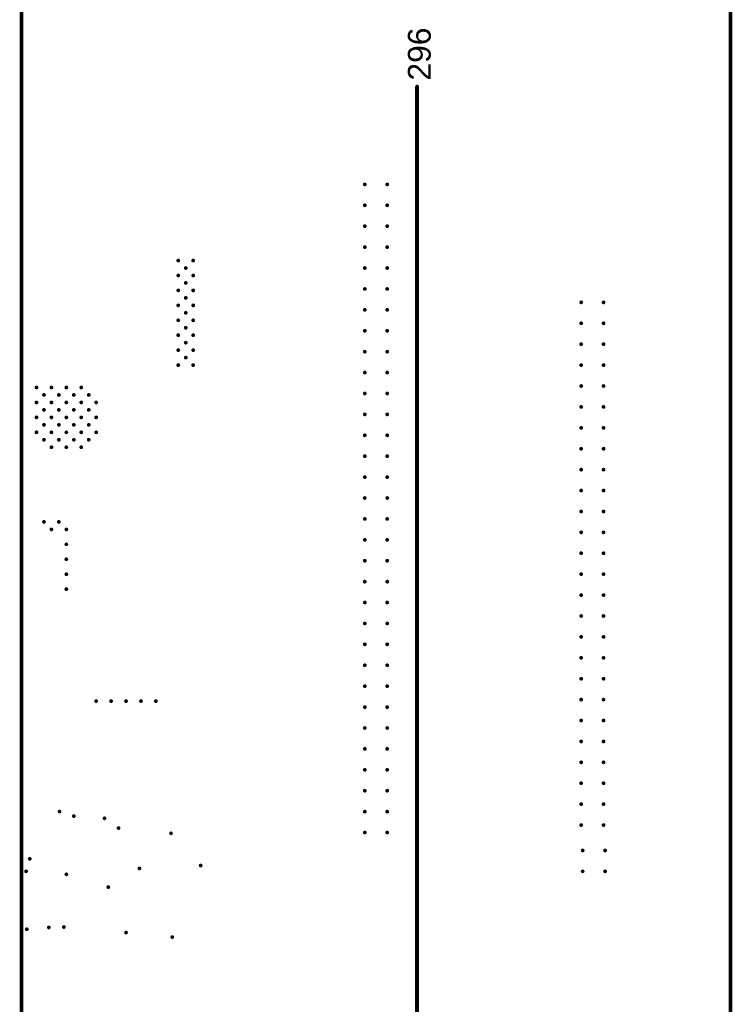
# Model space of a CAD drawing. Header units: inches. Extents: x -0.1 to 14.1, y -0.4 to 13.9.
# Tile 10 of 16: x 10.1 to 12, y 3.3 to 5.9. Entities that reach past the tile are written whole.
import ezdxf

# ---------------------------------------------------------------- set-up
doc = ezdxf.new("R2010")
doc.units = ezdxf.units.IN
doc.header["$MEASUREMENT"] = 0
doc.layers.add('Mechanical32', color=56, linetype='Continuous')
doc.layers.add('ViaHoleLayer', color=16, linetype='Continuous')
doc.styles.add('Arial', font='txt', dxfattribs={"height": 0.2})

msp = doc.modelspace()

# ---------------------------------------------------------------- hatches: boundary and pattern name
at = {"layer": 'ViaHoleLayer'}
h = msp.add_hatch(color=16, dxfattribs=at)
edge = h.paths.add_edge_path()
edge.add_arc((11.0236, 5.4567), 0.005, 0, 360)
h = msp.add_hatch(color=16, dxfattribs=at)
edge = h.paths.add_edge_path()
edge.add_arc((11.0827, 5.4567), 0.005, 0, 360)
h = msp.add_hatch(color=16, dxfattribs=at)
edge = h.paths.add_edge_path()
edge.add_arc((11.0236, 5.4016), 0.005, 0, 360)
h = msp.add_hatch(color=16, dxfattribs=at)
edge = h.paths.add_edge_path()
edge.add_arc((11.0827, 5.4016), 0.005, 0, 360)
h = msp.add_hatch(color=16, dxfattribs=at)
edge = h.paths.add_edge_path()
edge.add_arc((11.0236, 5.3465), 0.005, 0, 360)
h = msp.add_hatch(color=16, dxfattribs=at)
edge = h.paths.add_edge_path()
edge.add_arc((11.0827, 5.3465), 0.005, 0, 360)
h = msp.add_hatch(color=16, dxfattribs=at)
edge = h.paths.add_edge_path()
edge.add_arc((11.0236, 5.2913), 0.005, 0, 360)
h = msp.add_hatch(color=16, dxfattribs=at)
edge = h.paths.add_edge_path()
edge.add_arc((11.0827, 5.2913), 0.005, 0, 360)
h = msp.add_hatch(color=16, dxfattribs=at)
edge = h.paths.add_edge_path()
edge.add_arc((10.5315, 5.2559), 0.005, 0, 360)
h = msp.add_hatch(color=16, dxfattribs=at)
edge = h.paths.add_edge_path()
edge.add_arc((10.5709, 5.2559), 0.005, 0, 360)
h = msp.add_hatch(color=16, dxfattribs=at)
edge = h.paths.add_edge_path()
edge.add_arc((10.5315, 5.2165), 0.005, 0, 360)
h = msp.add_hatch(color=16, dxfattribs=at)
edge = h.paths.add_edge_path()
edge.add_arc((10.5512, 5.2362), 0.005, 0, 360)
h = msp.add_hatch(color=16, dxfattribs=at)
edge = h.paths.add_edge_path()
edge.add_arc((10.5709, 5.2165), 0.005, 0, 360)
h = msp.add_hatch(color=16, dxfattribs=at)
edge = h.paths.add_edge_path()
edge.add_arc((11.0236, 5.2362), 0.005, 0, 360)
h = msp.add_hatch(color=16, dxfattribs=at)
edge = h.paths.add_edge_path()
edge.add_arc((11.0827, 5.2362), 0.005, 0, 360)
h = msp.add_hatch(color=16, dxfattribs=at)
edge = h.paths.add_edge_path()
edge.add_arc((10.5512, 5.1969), 0.005, 0, 360)
h = msp.add_hatch(color=16, dxfattribs=at)
edge = h.paths.add_edge_path()
edge.add_arc((10.5315, 5.1772), 0.005, 0, 360)
h = msp.add_hatch(color=16, dxfattribs=at)
edge = h.paths.add_edge_path()
edge.add_arc((10.5709, 5.1772), 0.005, 0, 360)
h = msp.add_hatch(color=16, dxfattribs=at)
edge = h.paths.add_edge_path()
edge.add_arc((11.0236, 5.1811), 0.005, 0, 360)
h = msp.add_hatch(color=16, dxfattribs=at)
edge = h.paths.add_edge_path()
edge.add_arc((11.0827, 5.1811), 0.005, 0, 360)
h = msp.add_hatch(color=16, dxfattribs=at)
edge = h.paths.add_edge_path()
edge.add_arc((10.5315, 5.1378), 0.005, 0, 360)
h = msp.add_hatch(color=16, dxfattribs=at)
edge = h.paths.add_edge_path()
edge.add_arc((10.5512, 5.1575), 0.005, 0, 360)
h = msp.add_hatch(color=16, dxfattribs=at)
edge = h.paths.add_edge_path()
edge.add_arc((10.5709, 5.1378), 0.005, 0, 360)
h = msp.add_hatch(color=16, dxfattribs=at)
edge = h.paths.add_edge_path()
edge.add_arc((11.5945, 5.1457), 0.005, 0, 360)
h = msp.add_hatch(color=16, dxfattribs=at)
edge = h.paths.add_edge_path()
edge.add_arc((11.6535, 5.1457), 0.005, 0, 360)
h = msp.add_hatch(color=16, dxfattribs=at)
edge = h.paths.add_edge_path()
edge.add_arc((10.5512, 5.1181), 0.005, 0, 360)
h = msp.add_hatch(color=16, dxfattribs=at)
edge = h.paths.add_edge_path()
edge.add_arc((11.0236, 5.126), 0.005, 0, 360)
h = msp.add_hatch(color=16, dxfattribs=at)
edge = h.paths.add_edge_path()
edge.add_arc((11.0827, 5.126), 0.005, 0, 360)
h = msp.add_hatch(color=16, dxfattribs=at)
edge = h.paths.add_edge_path()
edge.add_arc((10.5315, 5.0984), 0.005, 0, 360)
h = msp.add_hatch(color=16, dxfattribs=at)
edge = h.paths.add_edge_path()
edge.add_arc((10.5709, 5.0984), 0.005, 0, 360)
h = msp.add_hatch(color=16, dxfattribs=at)
edge = h.paths.add_edge_path()
edge.add_arc((11.5945, 5.0906), 0.005, 0, 360)
h = msp.add_hatch(color=16, dxfattribs=at)
edge = h.paths.add_edge_path()
edge.add_arc((11.6535, 5.0906), 0.005, 0, 360)
h = msp.add_hatch(color=16, dxfattribs=at)
edge = h.paths.add_edge_path()
edge.add_arc((10.5315, 5.0591), 0.005, 0, 360)
h = msp.add_hatch(color=16, dxfattribs=at)
edge = h.paths.add_edge_path()
edge.add_arc((10.5512, 5.0787), 0.005, 0, 360)
h = msp.add_hatch(color=16, dxfattribs=at)
edge = h.paths.add_edge_path()
edge.add_arc((10.5709, 5.0591), 0.005, 0, 360)
h = msp.add_hatch(color=16, dxfattribs=at)
edge = h.paths.add_edge_path()
edge.add_arc((11.0236, 5.0709), 0.005, 0, 360)
h = msp.add_hatch(color=16, dxfattribs=at)
edge = h.paths.add_edge_path()
edge.add_arc((11.0827, 5.0709), 0.005, 0, 360)
h = msp.add_hatch(color=16, dxfattribs=at)
edge = h.paths.add_edge_path()
edge.add_arc((10.5512, 5.0394), 0.005, 0, 360)
h = msp.add_hatch(color=16, dxfattribs=at)
edge = h.paths.add_edge_path()
edge.add_arc((11.5945, 5.0354), 0.005, 0, 360)
h = msp.add_hatch(color=16, dxfattribs=at)
edge = h.paths.add_edge_path()
edge.add_arc((11.6535, 5.0354), 0.005, 0, 360)
h = msp.add_hatch(color=16, dxfattribs=at)
edge = h.paths.add_edge_path()
edge.add_arc((10.5315, 5.0197), 0.005, 0, 360)
h = msp.add_hatch(color=16, dxfattribs=at)
edge = h.paths.add_edge_path()
edge.add_arc((10.5709, 5.0197), 0.005, 0, 360)
h = msp.add_hatch(color=16, dxfattribs=at)
edge = h.paths.add_edge_path()
edge.add_arc((11.0236, 5.0157), 0.005, 0, 360)
h = msp.add_hatch(color=16, dxfattribs=at)
edge = h.paths.add_edge_path()
edge.add_arc((11.0827, 5.0157), 0.005, 0, 360)
h = msp.add_hatch(color=16, dxfattribs=at)
edge = h.paths.add_edge_path()
edge.add_arc((10.5315, 4.9803), 0.005, 0, 360)
h = msp.add_hatch(color=16, dxfattribs=at)
edge = h.paths.add_edge_path()
edge.add_arc((10.5512, 5), 0.005, 0, 360)
h = msp.add_hatch(color=16, dxfattribs=at)
edge = h.paths.add_edge_path()
edge.add_arc((10.5709, 4.9803), 0.005, 0, 360)
h = msp.add_hatch(color=16, dxfattribs=at)
edge = h.paths.add_edge_path()
edge.add_arc((11.5945, 4.9803), 0.005, 0, 360)
h = msp.add_hatch(color=16, dxfattribs=at)
edge = h.paths.add_edge_path()
edge.add_arc((11.6535, 4.9803), 0.005, 0, 360)
h = msp.add_hatch(color=16, dxfattribs=at)
edge = h.paths.add_edge_path()
edge.add_arc((11.0236, 4.9606), 0.005, 0, 360)
h = msp.add_hatch(color=16, dxfattribs=at)
edge = h.paths.add_edge_path()
edge.add_arc((11.0827, 4.9606), 0.005, 0, 360)
h = msp.add_hatch(color=16, dxfattribs=at)
edge = h.paths.add_edge_path()
edge.add_arc((10.1575, 4.9213), 0.005, 0, 360)
h = msp.add_hatch(color=16, dxfattribs=at)
edge = h.paths.add_edge_path()
edge.add_arc((10.1772, 4.9016), 0.005, 0, 360)
h = msp.add_hatch(color=16, dxfattribs=at)
edge = h.paths.add_edge_path()
edge.add_arc((10.1969, 4.9213), 0.005, 0, 360)
h = msp.add_hatch(color=16, dxfattribs=at)
edge = h.paths.add_edge_path()
edge.add_arc((10.2165, 4.9016), 0.005, 0, 360)
h = msp.add_hatch(color=16, dxfattribs=at)
edge = h.paths.add_edge_path()
edge.add_arc((10.2362, 4.9213), 0.005, 0, 360)
h = msp.add_hatch(color=16, dxfattribs=at)
edge = h.paths.add_edge_path()
edge.add_arc((10.2559, 4.9016), 0.005, 0, 360)
h = msp.add_hatch(color=16, dxfattribs=at)
edge = h.paths.add_edge_path()
edge.add_arc((10.2756, 4.9213), 0.005, 0, 360)
h = msp.add_hatch(color=16, dxfattribs=at)
edge = h.paths.add_edge_path()
edge.add_arc((10.2953, 4.9016), 0.005, 0, 360)
h = msp.add_hatch(color=16, dxfattribs=at)
edge = h.paths.add_edge_path()
edge.add_arc((11.0236, 4.9055), 0.005, 0, 360)
h = msp.add_hatch(color=16, dxfattribs=at)
edge = h.paths.add_edge_path()
edge.add_arc((11.0827, 4.9055), 0.005, 0, 360)
h = msp.add_hatch(color=16, dxfattribs=at)
edge = h.paths.add_edge_path()
edge.add_arc((11.5945, 4.9252), 0.005, 0, 360)
h = msp.add_hatch(color=16, dxfattribs=at)
edge = h.paths.add_edge_path()
edge.add_arc((11.6535, 4.9252), 0.005, 0, 360)
h = msp.add_hatch(color=16, dxfattribs=at)
edge = h.paths.add_edge_path()
edge.add_arc((10.1575, 4.8819), 0.005, 0, 360)
h = msp.add_hatch(color=16, dxfattribs=at)
edge = h.paths.add_edge_path()
edge.add_arc((10.1969, 4.8819), 0.005, 0, 360)
h = msp.add_hatch(color=16, dxfattribs=at)
edge = h.paths.add_edge_path()
edge.add_arc((10.2362, 4.8819), 0.005, 0, 360)
h = msp.add_hatch(color=16, dxfattribs=at)
edge = h.paths.add_edge_path()
edge.add_arc((10.2756, 4.8819), 0.005, 0, 360)
h = msp.add_hatch(color=16, dxfattribs=at)
edge = h.paths.add_edge_path()
edge.add_arc((10.315, 4.8819), 0.005, 0, 360)
h = msp.add_hatch(color=16, dxfattribs=at)
edge = h.paths.add_edge_path()
edge.add_arc((10.1772, 4.8622), 0.005, 0, 360)
h = msp.add_hatch(color=16, dxfattribs=at)
edge = h.paths.add_edge_path()
edge.add_arc((10.2165, 4.8622), 0.005, 0, 360)
h = msp.add_hatch(color=16, dxfattribs=at)
edge = h.paths.add_edge_path()
edge.add_arc((10.2559, 4.8622), 0.005, 0, 360)
h = msp.add_hatch(color=16, dxfattribs=at)
edge = h.paths.add_edge_path()
edge.add_arc((10.2953, 4.8622), 0.005, 0, 360)
h = msp.add_hatch(color=16, dxfattribs=at)
edge = h.paths.add_edge_path()
edge.add_arc((11.0236, 4.8504), 0.005, 0, 360)
h = msp.add_hatch(color=16, dxfattribs=at)
edge = h.paths.add_edge_path()
edge.add_arc((11.0827, 4.8504), 0.005, 0, 360)
h = msp.add_hatch(color=16, dxfattribs=at)
edge = h.paths.add_edge_path()
edge.add_arc((11.5945, 4.8701), 0.005, 0, 360)
h = msp.add_hatch(color=16, dxfattribs=at)
edge = h.paths.add_edge_path()
edge.add_arc((11.6535, 4.8701), 0.005, 0, 360)
h = msp.add_hatch(color=16, dxfattribs=at)
edge = h.paths.add_edge_path()
edge.add_arc((10.1575, 4.8425), 0.005, 0, 360)
h = msp.add_hatch(color=16, dxfattribs=at)
edge = h.paths.add_edge_path()
edge.add_arc((10.1969, 4.8425), 0.005, 0, 360)
h = msp.add_hatch(color=16, dxfattribs=at)
edge = h.paths.add_edge_path()
edge.add_arc((10.2362, 4.8425), 0.005, 0, 360)
h = msp.add_hatch(color=16, dxfattribs=at)
edge = h.paths.add_edge_path()
edge.add_arc((10.2756, 4.8425), 0.005, 0, 360)
h = msp.add_hatch(color=16, dxfattribs=at)
edge = h.paths.add_edge_path()
edge.add_arc((10.315, 4.8425), 0.005, 0, 360)
h = msp.add_hatch(color=16, dxfattribs=at)
edge = h.paths.add_edge_path()
edge.add_arc((10.1575, 4.8031), 0.005, 0, 360)
h = msp.add_hatch(color=16, dxfattribs=at)
edge = h.paths.add_edge_path()
edge.add_arc((10.1772, 4.8228), 0.005, 0, 360)
h = msp.add_hatch(color=16, dxfattribs=at)
edge = h.paths.add_edge_path()
edge.add_arc((10.1969, 4.8031), 0.005, 0, 360)
h = msp.add_hatch(color=16, dxfattribs=at)
edge = h.paths.add_edge_path()
edge.add_arc((10.2165, 4.8228), 0.005, 0, 360)
h = msp.add_hatch(color=16, dxfattribs=at)
edge = h.paths.add_edge_path()
edge.add_arc((10.2362, 4.8031), 0.005, 0, 360)
h = msp.add_hatch(color=16, dxfattribs=at)
edge = h.paths.add_edge_path()
edge.add_arc((10.2559, 4.8228), 0.005, 0, 360)
h = msp.add_hatch(color=16, dxfattribs=at)
edge = h.paths.add_edge_path()
edge.add_arc((10.2756, 4.8031), 0.005, 0, 360)
h = msp.add_hatch(color=16, dxfattribs=at)
edge = h.paths.add_edge_path()
edge.add_arc((10.2953, 4.8228), 0.005, 0, 360)
h = msp.add_hatch(color=16, dxfattribs=at)
edge = h.paths.add_edge_path()
edge.add_arc((10.315, 4.8031), 0.005, 0, 360)
h = msp.add_hatch(color=16, dxfattribs=at)
edge = h.paths.add_edge_path()
edge.add_arc((11.5945, 4.815), 0.005, 0, 360)
h = msp.add_hatch(color=16, dxfattribs=at)
edge = h.paths.add_edge_path()
edge.add_arc((11.6535, 4.815), 0.005, 0, 360)
h = msp.add_hatch(color=16, dxfattribs=at)
edge = h.paths.add_edge_path()
edge.add_arc((10.1772, 4.7835), 0.005, 0, 360)
h = msp.add_hatch(color=16, dxfattribs=at)
edge = h.paths.add_edge_path()
edge.add_arc((10.2165, 4.7835), 0.005, 0, 360)
h = msp.add_hatch(color=16, dxfattribs=at)
edge = h.paths.add_edge_path()
edge.add_arc((10.2559, 4.7835), 0.005, 0, 360)
h = msp.add_hatch(color=16, dxfattribs=at)
edge = h.paths.add_edge_path()
edge.add_arc((10.2953, 4.7835), 0.005, 0, 360)
h = msp.add_hatch(color=16, dxfattribs=at)
edge = h.paths.add_edge_path()
edge.add_arc((11.0236, 4.7953), 0.005, 0, 360)
h = msp.add_hatch(color=16, dxfattribs=at)
edge = h.paths.add_edge_path()
edge.add_arc((11.0827, 4.7953), 0.005, 0, 360)
h = msp.add_hatch(color=16, dxfattribs=at)
edge = h.paths.add_edge_path()
edge.add_arc((10.1969, 4.7638), 0.005, 0, 360)
h = msp.add_hatch(color=16, dxfattribs=at)
edge = h.paths.add_edge_path()
edge.add_arc((10.2362, 4.7638), 0.005, 0, 360)
h = msp.add_hatch(color=16, dxfattribs=at)
edge = h.paths.add_edge_path()
edge.add_arc((10.2756, 4.7638), 0.005, 0, 360)
h = msp.add_hatch(color=16, dxfattribs=at)
edge = h.paths.add_edge_path()
edge.add_arc((11.5945, 4.7598), 0.005, 0, 360)
h = msp.add_hatch(color=16, dxfattribs=at)
edge = h.paths.add_edge_path()
edge.add_arc((11.6535, 4.7598), 0.005, 0, 360)
h = msp.add_hatch(color=16, dxfattribs=at)
edge = h.paths.add_edge_path()
edge.add_arc((11.0236, 4.7402), 0.005, 0, 360)
h = msp.add_hatch(color=16, dxfattribs=at)
edge = h.paths.add_edge_path()
edge.add_arc((11.0827, 4.7402), 0.005, 0, 360)
h = msp.add_hatch(color=16, dxfattribs=at)
edge = h.paths.add_edge_path()
edge.add_arc((11.5945, 4.7047), 0.005, 0, 360)
h = msp.add_hatch(color=16, dxfattribs=at)
edge = h.paths.add_edge_path()
edge.add_arc((11.6535, 4.7047), 0.005, 0, 360)
h = msp.add_hatch(color=16, dxfattribs=at)
edge = h.paths.add_edge_path()
edge.add_arc((11.0236, 4.685), 0.005, 0, 360)
h = msp.add_hatch(color=16, dxfattribs=at)
edge = h.paths.add_edge_path()
edge.add_arc((11.0827, 4.685), 0.005, 0, 360)
h = msp.add_hatch(color=16, dxfattribs=at)
edge = h.paths.add_edge_path()
edge.add_arc((11.5945, 4.6496), 0.005, 0, 360)
h = msp.add_hatch(color=16, dxfattribs=at)
edge = h.paths.add_edge_path()
edge.add_arc((11.6535, 4.6496), 0.005, 0, 360)
h = msp.add_hatch(color=16, dxfattribs=at)
edge = h.paths.add_edge_path()
edge.add_arc((11.0236, 4.6299), 0.005, 0, 360)
h = msp.add_hatch(color=16, dxfattribs=at)
edge = h.paths.add_edge_path()
edge.add_arc((11.0827, 4.6299), 0.005, 0, 360)
h = msp.add_hatch(color=16, dxfattribs=at)
edge = h.paths.add_edge_path()
edge.add_arc((11.5945, 4.5945), 0.005, 0, 360)
h = msp.add_hatch(color=16, dxfattribs=at)
edge = h.paths.add_edge_path()
edge.add_arc((11.6535, 4.5945), 0.005, 0, 360)
h = msp.add_hatch(color=16, dxfattribs=at)
edge = h.paths.add_edge_path()
edge.add_arc((10.1772, 4.5669), 0.005, 0, 360)
h = msp.add_hatch(color=16, dxfattribs=at)
edge = h.paths.add_edge_path()
edge.add_arc((10.2165, 4.5669), 0.005, 0, 360)
h = msp.add_hatch(color=16, dxfattribs=at)
edge = h.paths.add_edge_path()
edge.add_arc((11.0236, 4.5748), 0.005, 0, 360)
h = msp.add_hatch(color=16, dxfattribs=at)
edge = h.paths.add_edge_path()
edge.add_arc((11.0827, 4.5748), 0.005, 0, 360)
h = msp.add_hatch(color=16, dxfattribs=at)
edge = h.paths.add_edge_path()
edge.add_arc((10.1969, 4.5472), 0.005, 0, 360)
h = msp.add_hatch(color=16, dxfattribs=at)
edge = h.paths.add_edge_path()
edge.add_arc((10.2362, 4.5472), 0.005, 0, 360)
h = msp.add_hatch(color=16, dxfattribs=at)
edge = h.paths.add_edge_path()
edge.add_arc((11.5945, 4.5394), 0.005, 0, 360)
h = msp.add_hatch(color=16, dxfattribs=at)
edge = h.paths.add_edge_path()
edge.add_arc((11.6535, 4.5394), 0.005, 0, 360)
h = msp.add_hatch(color=16, dxfattribs=at)
edge = h.paths.add_edge_path()
edge.add_arc((11.0236, 4.5197), 0.005, 0, 360)
h = msp.add_hatch(color=16, dxfattribs=at)
edge = h.paths.add_edge_path()
edge.add_arc((11.0827, 4.5197), 0.005, 0, 360)
h = msp.add_hatch(color=16, dxfattribs=at)
edge = h.paths.add_edge_path()
edge.add_arc((10.2362, 4.5079), 0.005, 0, 360)
h = msp.add_hatch(color=16, dxfattribs=at)
edge = h.paths.add_edge_path()
edge.add_arc((10.2362, 4.5079), 0.005, 0, 360)
h = msp.add_hatch(color=16, dxfattribs=at)
edge = h.paths.add_edge_path()
edge.add_arc((10.2362, 4.5079), 0.005, 0, 360)
h = msp.add_hatch(color=16, dxfattribs=at)
edge = h.paths.add_edge_path()
edge.add_arc((10.2362, 4.5079), 0.005, 0, 360)
h = msp.add_hatch(color=16, dxfattribs=at)
edge = h.paths.add_edge_path()
edge.add_arc((10.2362, 4.4685), 0.005, 0, 360)
h = msp.add_hatch(color=16, dxfattribs=at)
edge = h.paths.add_edge_path()
edge.add_arc((10.2362, 4.4685), 0.005, 0, 360)
h = msp.add_hatch(color=16, dxfattribs=at)
edge = h.paths.add_edge_path()
edge.add_arc((10.2362, 4.4685), 0.005, 0, 360)
h = msp.add_hatch(color=16, dxfattribs=at)
edge = h.paths.add_edge_path()
edge.add_arc((10.2362, 4.4685), 0.005, 0, 360)
h = msp.add_hatch(color=16, dxfattribs=at)
edge = h.paths.add_edge_path()
edge.add_arc((11.0236, 4.4646), 0.005, 0, 360)
h = msp.add_hatch(color=16, dxfattribs=at)
edge = h.paths.add_edge_path()
edge.add_arc((11.0827, 4.4646), 0.005, 0, 360)
h = msp.add_hatch(color=16, dxfattribs=at)
edge = h.paths.add_edge_path()
edge.add_arc((11.5945, 4.4843), 0.005, 0, 360)
h = msp.add_hatch(color=16, dxfattribs=at)
edge = h.paths.add_edge_path()
edge.add_arc((11.6535, 4.4843), 0.005, 0, 360)
h = msp.add_hatch(color=16, dxfattribs=at)
edge = h.paths.add_edge_path()
edge.add_arc((10.2362, 4.4291), 0.005, 0, 360)
h = msp.add_hatch(color=16, dxfattribs=at)
edge = h.paths.add_edge_path()
edge.add_arc((10.2362, 4.4291), 0.005, 0, 360)
h = msp.add_hatch(color=16, dxfattribs=at)
edge = h.paths.add_edge_path()
edge.add_arc((10.2362, 4.4291), 0.005, 0, 360)
h = msp.add_hatch(color=16, dxfattribs=at)
edge = h.paths.add_edge_path()
edge.add_arc((10.2362, 4.4291), 0.005, 0, 360)
h = msp.add_hatch(color=16, dxfattribs=at)
edge = h.paths.add_edge_path()
edge.add_arc((11.0236, 4.4094), 0.005, 0, 360)
h = msp.add_hatch(color=16, dxfattribs=at)
edge = h.paths.add_edge_path()
edge.add_arc((11.0827, 4.4094), 0.005, 0, 360)
h = msp.add_hatch(color=16, dxfattribs=at)
edge = h.paths.add_edge_path()
edge.add_arc((11.5945, 4.4291), 0.005, 0, 360)
h = msp.add_hatch(color=16, dxfattribs=at)
edge = h.paths.add_edge_path()
edge.add_arc((11.6535, 4.4291), 0.005, 0, 360)
h = msp.add_hatch(color=16, dxfattribs=at)
edge = h.paths.add_edge_path()
edge.add_arc((10.2362, 4.3898), 0.005, 0, 360)
h = msp.add_hatch(color=16, dxfattribs=at)
edge = h.paths.add_edge_path()
edge.add_arc((11.5945, 4.374), 0.005, 0, 360)
h = msp.add_hatch(color=16, dxfattribs=at)
edge = h.paths.add_edge_path()
edge.add_arc((11.6535, 4.374), 0.005, 0, 360)
h = msp.add_hatch(color=16, dxfattribs=at)
edge = h.paths.add_edge_path()
edge.add_arc((11.0236, 4.3543), 0.005, 0, 360)
h = msp.add_hatch(color=16, dxfattribs=at)
edge = h.paths.add_edge_path()
edge.add_arc((11.0827, 4.3543), 0.005, 0, 360)
h = msp.add_hatch(color=16, dxfattribs=at)
edge = h.paths.add_edge_path()
edge.add_arc((11.5945, 4.3189), 0.005, 0, 360)
h = msp.add_hatch(color=16, dxfattribs=at)
edge = h.paths.add_edge_path()
edge.add_arc((11.6535, 4.3189), 0.005, 0, 360)
h = msp.add_hatch(color=16, dxfattribs=at)
edge = h.paths.add_edge_path()
edge.add_arc((11.0236, 4.2992), 0.005, 0, 360)
h = msp.add_hatch(color=16, dxfattribs=at)
edge = h.paths.add_edge_path()
edge.add_arc((11.0827, 4.2992), 0.005, 0, 360)
h = msp.add_hatch(color=16, dxfattribs=at)
edge = h.paths.add_edge_path()
edge.add_arc((11.5945, 4.2638), 0.005, 0, 360)
h = msp.add_hatch(color=16, dxfattribs=at)
edge = h.paths.add_edge_path()
edge.add_arc((11.6535, 4.2638), 0.005, 0, 360)
h = msp.add_hatch(color=16, dxfattribs=at)
edge = h.paths.add_edge_path()
edge.add_arc((11.0236, 4.2441), 0.005, 0, 360)
h = msp.add_hatch(color=16, dxfattribs=at)
edge = h.paths.add_edge_path()
edge.add_arc((11.0827, 4.2441), 0.005, 0, 360)
h = msp.add_hatch(color=16, dxfattribs=at)
edge = h.paths.add_edge_path()
edge.add_arc((11.5945, 4.2087), 0.005, 0, 360)
h = msp.add_hatch(color=16, dxfattribs=at)
edge = h.paths.add_edge_path()
edge.add_arc((11.6535, 4.2087), 0.005, 0, 360)
h = msp.add_hatch(color=16, dxfattribs=at)
edge = h.paths.add_edge_path()
edge.add_arc((11.0236, 4.189), 0.005, 0, 360)
h = msp.add_hatch(color=16, dxfattribs=at)
edge = h.paths.add_edge_path()
edge.add_arc((11.0827, 4.189), 0.005, 0, 360)
h = msp.add_hatch(color=16, dxfattribs=at)
edge = h.paths.add_edge_path()
edge.add_arc((11.5945, 4.1535), 0.005, 0, 360)
h = msp.add_hatch(color=16, dxfattribs=at)
edge = h.paths.add_edge_path()
edge.add_arc((11.6535, 4.1535), 0.005, 0, 360)
h = msp.add_hatch(color=16, dxfattribs=at)
edge = h.paths.add_edge_path()
edge.add_arc((11.0236, 4.1339), 0.005, 0, 360)
h = msp.add_hatch(color=16, dxfattribs=at)
edge = h.paths.add_edge_path()
edge.add_arc((11.0827, 4.1339), 0.005, 0, 360)
h = msp.add_hatch(color=16, dxfattribs=at)
edge = h.paths.add_edge_path()
edge.add_arc((11.5945, 4.0984), 0.005, 0, 360)
h = msp.add_hatch(color=16, dxfattribs=at)
edge = h.paths.add_edge_path()
edge.add_arc((11.6535, 4.0984), 0.005, 0, 360)
h = msp.add_hatch(color=16, dxfattribs=at)
edge = h.paths.add_edge_path()
edge.add_arc((10.315, 4.0945), 0.005, 0, 360)
h = msp.add_hatch(color=16, dxfattribs=at)
edge = h.paths.add_edge_path()
edge.add_arc((10.3543, 4.0945), 0.005, 0, 360)
h = msp.add_hatch(color=16, dxfattribs=at)
edge = h.paths.add_edge_path()
edge.add_arc((10.3937, 4.0945), 0.005, 0, 360)
h = msp.add_hatch(color=16, dxfattribs=at)
edge = h.paths.add_edge_path()
edge.add_arc((10.4331, 4.0945), 0.005, 0, 360)
h = msp.add_hatch(color=16, dxfattribs=at)
edge = h.paths.add_edge_path()
edge.add_arc((10.4724, 4.0945), 0.005, 0, 360)
h = msp.add_hatch(color=16, dxfattribs=at)
edge = h.paths.add_edge_path()
edge.add_arc((11.0236, 4.0787), 0.005, 0, 360)
h = msp.add_hatch(color=16, dxfattribs=at)
edge = h.paths.add_edge_path()
edge.add_arc((11.0827, 4.0787), 0.005, 0, 360)
h = msp.add_hatch(color=16, dxfattribs=at)
edge = h.paths.add_edge_path()
edge.add_arc((11.0236, 4.0236), 0.005, 0, 360)
h = msp.add_hatch(color=16, dxfattribs=at)
edge = h.paths.add_edge_path()
edge.add_arc((11.0827, 4.0236), 0.005, 0, 360)
h = msp.add_hatch(color=16, dxfattribs=at)
edge = h.paths.add_edge_path()
edge.add_arc((11.5945, 4.0433), 0.005, 0, 360)
h = msp.add_hatch(color=16, dxfattribs=at)
edge = h.paths.add_edge_path()
edge.add_arc((11.6535, 4.0433), 0.005, 0, 360)
h = msp.add_hatch(color=16, dxfattribs=at)
edge = h.paths.add_edge_path()
edge.add_arc((11.0236, 3.9685), 0.005, 0, 360)
h = msp.add_hatch(color=16, dxfattribs=at)
edge = h.paths.add_edge_path()
edge.add_arc((11.0827, 3.9685), 0.005, 0, 360)
h = msp.add_hatch(color=16, dxfattribs=at)
edge = h.paths.add_edge_path()
edge.add_arc((11.5945, 3.9882), 0.005, 0, 360)
h = msp.add_hatch(color=16, dxfattribs=at)
edge = h.paths.add_edge_path()
edge.add_arc((11.6535, 3.9882), 0.005, 0, 360)
h = msp.add_hatch(color=16, dxfattribs=at)
edge = h.paths.add_edge_path()
edge.add_arc((11.5945, 3.9331), 0.005, 0, 360)
h = msp.add_hatch(color=16, dxfattribs=at)
edge = h.paths.add_edge_path()
edge.add_arc((11.6535, 3.9331), 0.005, 0, 360)
h = msp.add_hatch(color=16, dxfattribs=at)
edge = h.paths.add_edge_path()
edge.add_arc((11.0236, 3.9134), 0.005, 0, 360)
h = msp.add_hatch(color=16, dxfattribs=at)
edge = h.paths.add_edge_path()
edge.add_arc((11.0827, 3.9134), 0.005, 0, 360)
h = msp.add_hatch(color=16, dxfattribs=at)
edge = h.paths.add_edge_path()
edge.add_arc((11.5945, 3.878), 0.005, 0, 360)
h = msp.add_hatch(color=16, dxfattribs=at)
edge = h.paths.add_edge_path()
edge.add_arc((11.6535, 3.878), 0.005, 0, 360)
h = msp.add_hatch(color=16, dxfattribs=at)
edge = h.paths.add_edge_path()
edge.add_arc((11.0236, 3.8583), 0.005, 0, 360)
h = msp.add_hatch(color=16, dxfattribs=at)
edge = h.paths.add_edge_path()
edge.add_arc((11.0827, 3.8583), 0.005, 0, 360)
h = msp.add_hatch(color=16, dxfattribs=at)
edge = h.paths.add_edge_path()
edge.add_arc((11.5945, 3.8228), 0.005, 0, 360)
h = msp.add_hatch(color=16, dxfattribs=at)
edge = h.paths.add_edge_path()
edge.add_arc((11.6535, 3.8228), 0.005, 0, 360)
h = msp.add_hatch(color=16, dxfattribs=at)
edge = h.paths.add_edge_path()
edge.add_arc((10.2185, 3.8032), 0.005, 0, 360)
h = msp.add_hatch(color=16, dxfattribs=at)
edge = h.paths.add_edge_path()
edge.add_arc((10.2559, 3.7913), 0.005, 0, 360)
h = msp.add_hatch(color=16, dxfattribs=at)
edge = h.paths.add_edge_path()
edge.add_arc((10.3366, 3.7855), 0.005, 0, 360)
h = msp.add_hatch(color=16, dxfattribs=at)
edge = h.paths.add_edge_path()
edge.add_arc((11.0236, 3.8031), 0.005, 0, 360)
h = msp.add_hatch(color=16, dxfattribs=at)
edge = h.paths.add_edge_path()
edge.add_arc((11.0827, 3.8031), 0.005, 0, 360)
h = msp.add_hatch(color=16, dxfattribs=at)
edge = h.paths.add_edge_path()
edge.add_arc((10.374, 3.7598), 0.005, 0, 360)
h = msp.add_hatch(color=16, dxfattribs=at)
edge = h.paths.add_edge_path()
edge.add_arc((11.5945, 3.7677), 0.005, 0, 360)
h = msp.add_hatch(color=16, dxfattribs=at)
edge = h.paths.add_edge_path()
edge.add_arc((11.6535, 3.7677), 0.005, 0, 360)
h = msp.add_hatch(color=16, dxfattribs=at)
edge = h.paths.add_edge_path()
edge.add_arc((10.5123, 3.7459), 0.005, 0, 360)
h = msp.add_hatch(color=16, dxfattribs=at)
edge = h.paths.add_edge_path()
edge.add_arc((11.0236, 3.748), 0.005, 0, 360)
h = msp.add_hatch(color=16, dxfattribs=at)
edge = h.paths.add_edge_path()
edge.add_arc((11.0827, 3.748), 0.005, 0, 360)
h = msp.add_hatch(color=16, dxfattribs=at)
edge = h.paths.add_edge_path()
edge.add_arc((11.5984, 3.7008), 0.005, 0, 360)
h = msp.add_hatch(color=16, dxfattribs=at)
edge = h.paths.add_edge_path()
edge.add_arc((11.6575, 3.7008), 0.005, 0, 360)
h = msp.add_hatch(color=16, dxfattribs=at)
edge = h.paths.add_edge_path()
edge.add_arc((10.1398, 3.6787), 0.005, 0, 360)
h = msp.add_hatch(color=16, dxfattribs=at)
edge = h.paths.add_edge_path()
edge.add_arc((10.5906, 3.661), 0.005, 0, 360)
h = msp.add_hatch(color=16, dxfattribs=at)
edge = h.paths.add_edge_path()
edge.add_arc((10.1299, 3.6458), 0.005, 0, 360)
h = msp.add_hatch(color=16, dxfattribs=at)
edge = h.paths.add_edge_path()
edge.add_arc((10.2362, 3.6378), 0.005, 0, 360)
h = msp.add_hatch(color=16, dxfattribs=at)
edge = h.paths.add_edge_path()
edge.add_arc((10.4291, 3.6535), 0.005, 0, 360)
h = msp.add_hatch(color=16, dxfattribs=at)
edge = h.paths.add_edge_path()
edge.add_arc((11.5984, 3.6457), 0.005, 0, 360)
h = msp.add_hatch(color=16, dxfattribs=at)
edge = h.paths.add_edge_path()
edge.add_arc((11.6575, 3.6457), 0.005, 0, 360)
h = msp.add_hatch(color=16, dxfattribs=at)
edge = h.paths.add_edge_path()
edge.add_arc((10.347, 3.6041), 0.005, 0, 360)
h = msp.add_hatch(color=16, dxfattribs=at)
edge = h.paths.add_edge_path()
edge.add_arc((10.1317, 3.493), 0.005, 0, 360)
h = msp.add_hatch(color=16, dxfattribs=at)
edge = h.paths.add_edge_path()
edge.add_arc((10.19, 3.4979), 0.005, 0, 360)
h = msp.add_hatch(color=16, dxfattribs=at)
edge = h.paths.add_edge_path()
edge.add_arc((10.2298, 3.4989), 0.005, 0, 360)
h = msp.add_hatch(color=16, dxfattribs=at)
edge = h.paths.add_edge_path()
edge.add_arc((10.3937, 3.4843), 0.005, 0, 360)
h = msp.add_hatch(color=16, dxfattribs=at)
edge = h.paths.add_edge_path()
edge.add_arc((10.5157, 3.4724), 0.005, 0, 360)

# ---------------------------------------------------------------- linework, layer by layer
at = {"layer": 'Mechanical32'}
for points in [[(11.9882, 0, 0.01, 0.01, 0), (11.9882, 12.7756, 0.01, 0.01, 0)], [(10.1181, 3.1258, 0.01, 0.01, 0), (10.1181, 6.1017, 0.01, 0.01, 0)], [(11.1614, 0, 0.01, 0.01, 0), (11.1614, 5.7144, 0.01, 0.01, 0)]]:
    msp.add_lwpolyline(points, format="xyseb", dxfattribs=at)
msp.add_lwpolyline([(11.1589, 5.7144, 0.005, 0.005, 1), (11.1639, 5.7144, 0.005, 0.005, 1)], format="xyseb", close=True, dxfattribs=at)

# ---------------------------------------------------------------- texts
at = {"layer": 'Mechanical32', "style": 'Arial'}
msp.add_text('296', height=0.06, rotation=90, dxfattribs=at).set_placement((11.1974, 5.7304))

doc.saveas('drawing.dxf')
